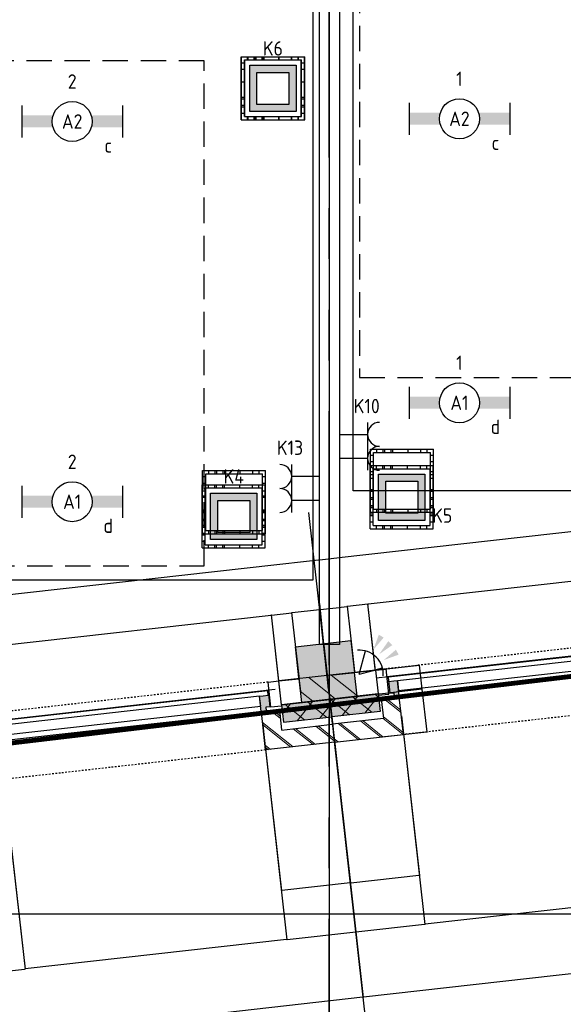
# Model space of a CAD drawing. Header units: millimetres. Extents: x -38031 to 110605, y -22066 to 88711.
# Tile 31 of 150: x 41172 to 44571, y 2935 to 9092. Entities that reach past the tile are written whole.
import ezdxf
from ezdxf.enums import TextEntityAlignment as Align

# ---------------------------------------------------------------- set-up
doc = ezdxf.new("R2010")
doc.units = ezdxf.units.MM
doc.header["$LTSCALE"] = 50
doc.set_wipeout_variables(frame=1)
for name, pattern in [('HIDDEN', [9.525, 6.35, -3.175]), ('HIDDEN2', [4.7625, 3.175, -1.5875]), ('PHANTOM', [63.5, 31.75, -6.35, 6.35, -6.35, 6.35, -6.35]), ('STYLE_01', [0.41664, 0.20828, -0.20836]), ('STYLE_06', [1.04164, 0.625, -0.20828, 0.06943, -0.13893])]:
    doc.linetypes.add(name, pattern=pattern)
for name, color, linetype in [('AL$1A---_ALGEMEEN', 8, 'Continuous'), ('AM$1A---_ARCERING', 8, 'Continuous'), ('Bouwkundig', 8, 'Continuous'), ('brandscheiding', 5, 'HIDDEN'), ('EL6222--', 3, 'Continuous'), ('EL6311--', 3, 'Continuous'), ('EL6521--', 3, 'Continuous'), ('Kastenscheiding', 4, 'PHANTOM'), ('LICHT_TEXT018', 1, 'Continuous'), ('stramien', 1, 'Continuous'), ('versterkte strook', 7, 'Continuous'), ('Vloerdoos', 3, 'Continuous'), ('Vloerdoos (1e)', 51, 'Continuous'), ('Vloerdoos OUD', 51, 'Continuous')]:
    doc.layers.add(name, color=color, linetype=linetype)
doc.styles.add('Arial', font='ARIAL.TTF')
doc.styles.add('BURO-018', font='iso.shx', dxfattribs={"height": 90})
doc.dimstyles.new('VyA', dxfattribs={"dimtxt": 2.272868, "dimasz": 2.120801, "dimexe": 1.5, "dimexo": 1.59, "dimgap": 0.5, "dimtad": 1, "dimdec": 0, "dimzin": 11, "dimtxsty": 'Arial', "dimblk": 'VW_SLASH', "dimcen": 0, "dimdle": 1, "dimazin": 0, "dimtfac": 0.8, "dimtdec": 0, "dimtix": 1, "dimtmove": 0, "dimatfit": 0, "dimldrblk": 'VW_FILLEDARROW', "dimfxl": 0, "dimfrac": 2, "dimtolj": 1, "dimtzin": 11, "dimarcsym": 0})
pattern_1 = [(45, (0, 0), (70.7107, -70.7107), []), (45, (7.07, -7.07), (70.7107, -70.7107), [])]
pattern_2 = [(135, (0, 0), (70.7107, 70.7107), []), (45, (299.34, -299.34), (70.7107, -70.7107), [])]
pattern_3 = [(45, (0, 0), (70.7107, -70.7107), [])]

# ---------------------------------------------------------------- blocks, each defined once
blk = doc.blocks.new('E00060')
at = {"color": 0, "linetype": 'Continuous'}
for q in [(-1.5, 3.6), (1.5, 3.6)]:
    blk.add_line((0, 1), q, dxfattribs=at)
blk.add_arc((0, 1), 3, 40.5288, 139.4712, dxfattribs=at)
for points in [[(-1.76, 6.21), (-1.08, 6.39), (-0.91, 4.38)], [(-0.35, 6.49), (0.35, 6.49), (0, 4.5)], [(1.08, 6.39), (1.76, 6.21), (0.91, 4.38)]]:
    blk.add_solid(points, dxfattribs=at)
at = {"color": 0, "linetype": 'Continuous', "style": 'BURO-018'}
for tag, p in [('E_TEXT1', (0, 9)), ('E_TEXT2', (5, 4))]:
    blk.add_attdef(tag, text='', height=1.8, dxfattribs=at).set_placement(p, align=Align.MIDDLE)
at = {"color": 0, "linetype": 'Continuous', "style": 'BURO-018', "flags": 1}
blk.add_attdef('E_MATCODE', text='', height=1.8, dxfattribs=at).set_placement((0, 0), align=Align.MIDDLE)
blk = doc.blocks.new('VLOERDOOS')
at = {"layer": 'Vloerdoos'}
for p, q in [((0, 395), (395, 395)), ((0, 395), (0, 0)), ((20, 375), (20, 20)), ((20, 375), (375, 375)), ((40, 375), (40, 395)), ((80, 375), (80, 395)), ((90, 375), (90, 395)), ((130, 375), (130, 395)), ((140, 375), (140, 395)), ((235, 375), (235, 395)), ((315, 375), (315, 395)), ((355, 375), (355, 395)), ((375, 375), (375, 20)), ((395, 395), (395, 0)), ((0, 355), (20, 355)), ((0, 315), (20, 315)), ((375, 355), (395, 355)), ((375, 315), (395, 315)), ((0, 305), (20, 305)), ((0, 265), (20, 265)), ((0, 255), (20, 255)), ((375, 305), (395, 305)), ((375, 265), (395, 265)), ((375, 255), (395, 255)), ((0, 160), (20, 160)), ((375, 160), (395, 160)), ((0, 80), (20, 80)), ((375, 80), (395, 80)), ((0, 40), (20, 40)), ((0, 0), (395, 0)), ((20, 20), (375, 20)), ((40, 0), (40, 20)), ((80, 0), (80, 20)), ((90, 0), (90, 20)), ((130, 0), (130, 20)), ((140, 0), (140, 20)), ((235, 0), (235, 20)), ((315, 0), (315, 20)), ((355, 0), (355, 20)), ((375, 40), (395, 40))]:
    blk.add_line(p, q, dxfattribs=at)
blk = doc.blocks.new('1115B6630')
at = {"color": 0}
for p, q in [((-6.3, 2), (-6.3, -2)), ((6.3, 2), (6.3, -2))]:
    blk.add_line(p, q, dxfattribs=at)
at = {"color": 0, "linetype": 'Continuous'}
blk.add_circle((0, 0), 2.5, dxfattribs=at)
at = {"color": 0}
for points in [[(-2.5, 0.75), (-6.3, 0.75), (-2.5, -0.75), (-6.3, -0.75)], [(2.5, 0.75), (6.3, 0.75), (2.5, -0.75), (6.3, -0.75)]]:
    blk.add_solid(points, dxfattribs=at)
at = {"color": 0, "linetype": 'Continuous', "style": 'BURO-018'}
for tag, p in [('E_GKAST', (0, 8)), ('E_GROEP', (0, 5)), ('E_SGROEP', (4.5, 5)), ('E_ARMCODE', (0, 0)), ('E_SLET', (4.5, -3))]:
    blk.add_attdef(tag, text='', height=1.8, dxfattribs=at).set_placement(p, align=Align.MIDDLE)
blk = doc.blocks.new('E00414')
at = {"color": 0, "linetype": 'Continuous'}
for p, q in [((-2.9, -2.9), (-2.9, 2.9)), ((-2.9, 2.9), (2.9, 2.9)), ((2.9, 2.9), (2.9, -2.9)), ((-2, 2), (2, 2)), ((-2, -2), (-2, 2)), ((2, 2), (2, -2)), ((2, -2), (-2, -2)), ((2.9, -2.9), (-2.9, -2.9))]:
    blk.add_line(p, q, dxfattribs=at)
at = {"color": 0}
for points in [[(-2.9, 2.9), (2.9, 2.9), (-2, 2), (2, 2)], [(-2, -2), (-2.9, -2.9), (-2, 2), (-2.9, 2.9)], [(2, 2), (2.9, 2.9), (2, -2), (2.9, -2.9)], [(2, -2), (2.9, -2.9), (-2, -2), (-2.9, -2.9)]]:
    blk.add_solid(points, dxfattribs=at)
at = {"color": 0, "linetype": 'Continuous', "style": 'BURO-018'}
for tag, p in [('E_GKAST', (0, 8)), ('E_GROEP', (0, 5)), ('E_SGROEP', (4.5, 5))]:
    blk.add_attdef(tag, text='', height=1.8, dxfattribs=at).set_placement(p, align=Align.MIDDLE)
at = {"color": 0, "linetype": 'Continuous', "style": 'BURO-018', "flags": 1}
for tag, p in [('E_VERMCODE', (13, 5)), ('E_MATCODE', (0, 0))]:
    blk.add_attdef(tag, text='', height=1.8, dxfattribs=at).set_placement(p, align=Align.MIDDLE)
blk = doc.blocks.new('E00126')
at = {"color": 0, "linetype": 'Continuous'}
for p, q in [((-3, 4.5), (3, 4.5)), ((-1.5, 1), (-1.5, 4.5)), ((1.5, 1), (1.5, 4.5))]:
    blk.add_line(p, q, dxfattribs=at)
for centre in [(-1.5, 6), (1.5, 6)]:
    blk.add_arc(centre, 1.5, 180, 0, dxfattribs=at)
at = {"color": 0, "linetype": 'Continuous', "style": 'BURO-018'}
for tag, p in [('E_GKAST', (0, 11.5)), ('E_GROEP', (0, 8.5)), ('E_SGROEP', (4.5, 8.5))]:
    blk.add_attdef(tag, text='', height=1.8, dxfattribs=at).set_placement(p, align=Align.MIDDLE)
at = {"color": 0, "linetype": 'Continuous', "style": 'BURO-018', "flags": 1}
for tag, p in [('E_VERMCODE', (13, 8.5)), ('E_MATCODE', (0, 0))]:
    blk.add_attdef(tag, text='', height=1.8, dxfattribs=at).set_placement(p, align=Align.MIDDLE)
blk = doc.blocks.new('zijdetail kozijn 2kops')
at = {"color": 0}
blk.add_wipeout([(-63, 420), (-130, 420), (-130, 262), (-63, 262)], dxfattribs=at).dxf.layer = 'AL$1A---_ALGEMEEN'
at = {"layer": 'AM$1A---_ARCERING', "linetype": 'Continuous', "lineweight": 0}
blk.add_hatch(color=256, dxfattribs=at).paths.add_polyline_path([(-54.2, 338), (-54.2, 366), (-56, 366), (-56, 266), (-31, 266), (-31, 243), (0, 243), (0, 338), (-22, 338)])
at = {"layer": 'AL$1A---_ALGEMEEN', "color": 0}
for points in [[(-63, 420), (-130, 420), (-130, 262), (-63, 262)], [(-54.2, 338), (-54.2, 366), (-56, 366), (-56, 266), (-31, 266), (-31, 243), (0, 243), (0, 338), (-22, 338)]]:
    blk.add_lwpolyline(points, close=True, dxfattribs=at)
blk = doc.blocks.new('31x_alu-bg-mk105b-p')
at = {"color": 0}
blk.add_wipeout([(-338, 1648), (-338, 0), (-276, 0), (-276, 1648)], dxfattribs=at).dxf.layer = 'AL$1A---_ALGEMEEN'
at = {"layer": 'AL$1A---_ALGEMEEN', "color": 0}
blk.add_lwpolyline([(-338, 1648), (-338, 0), (-276, 0), (-276, 1648)], close=True, dxfattribs=at)
at = {"layer": 'AL$1A---_ALGEMEEN', "color": 0, "xscale": -1, "rotation": 90}
blk.add_blockref('zijdetail kozijn 2kops', (0, 1648), dxfattribs=at)
at = {"layer": 'AL$1A---_ALGEMEEN', "color": 0, "rotation": 90}
blk.add_blockref('zijdetail kozijn 2kops', (0, 0), dxfattribs=at)
at = {"layer": 'AL$1A---_ALGEMEEN', "color": 0}
for p, q in [((-270, 2082), (-270, 1778)), ((-366, 1702.2), (-366, -54.2)), ((-270, -434), (-270, -130))]:
    blk.add_line(p, q, dxfattribs=at)
at = {"layer": 'AL$1A---_ALGEMEEN', "color": 0, "linetype": 'STYLE_01'}
blk.add_line((-420, 1711), (-420, -63), dxfattribs=at)
at = {"color": 0}
for points in [[(0, 1648), (-238, 1648), (-238, 1761), (-114, 1761), (-113, 1761), (-113, 2082), (0, 2082), (0, 1761)], [(0, 0), (-238, 0), (-238, -113), (-114, -113), (-113, -113), (-113, -434), (0, -434), (0, -113)]]:
    blk.add_wipeout(points, dxfattribs=at).dxf.layer = 'AL$1A---_ALGEMEEN'
at = {"layer": 'AM$1A---_ARCERING', "linetype": 'Continuous', "lineweight": 0}
for points in [[(-270, 1778), (-160, 1778), (-160, 2082), (-270, 2082)], [(-270, -130), (-160, -130), (-160, -434), (-270, -434)]]:
    blk.add_hatch(color=256, dxfattribs=at).paths.add_polyline_path(points)
at = {"layer": 'AM$1A---_ARCERING', "linetype": 'Continuous', "lineweight": 5}
h = blk.add_hatch(dxfattribs=at)
h.set_pattern_fill('ISOLATIE', color=256, style=0, pattern_type=2)
h.set_pattern_definition(pattern_2)
h.paths.add_polyline_path([(-270, 1778), (-160, 1778), (-160, 2082), (-270, 2082)])
h = blk.add_hatch(dxfattribs=at)
h.set_pattern_fill('BAKSTEEN', color=256, style=0, pattern_type=2)
h.set_pattern_definition(pattern_1)
h.paths.add_polyline_path([(0, 1648), (-238, 1648), (-238, 1761), (-114, 1761), (-113, 1761), (-113, 2082), (0, 2082), (0, 1761)])
h = blk.add_hatch(dxfattribs=at)
h.set_pattern_fill('BAKSTEEN', color=256, style=0, pattern_type=2)
h.set_pattern_definition(pattern_1)
h.paths.add_polyline_path([(0, 0), (-238, 0), (-238, -113), (-114, -113), (-113, -113), (-113, -434), (0, -434), (0, -113)])
h = blk.add_hatch(dxfattribs=at)
h.set_pattern_fill('ISOLATIE', color=256, style=0, pattern_type=2)
h.set_pattern_definition(pattern_2)
h.paths.add_polyline_path([(-270, -130), (-160, -130), (-160, -434), (-270, -434)])
at = {"layer": 'AL$1A---_ALGEMEEN', "color": 0}
for p, q in [((-113, 1761), (-113, 2082)), ((-243, 0), (-243, 1648)), ((-113, -113), (-113, -434))]:
    blk.add_line(p, q, dxfattribs=at)
at = {"layer": 'AL$1A---_ALGEMEEN', "color": 0, "linetype": 'STYLE_01'}
blk.add_line((0, 1648), (0, -17.4), dxfattribs=at)
at = {"layer": 'AL$1A---_ALGEMEEN', "color": 0, "flags": 128}
for points in [[(-270, 1778), (-160, 1778), (-160, 2082)], [(0, 2082), (0, 1761), (0, 1648)], [(0, 1648), (-238, 1648), (-238, 1761), (-114, 1761)], [(0, 0), (-238, 0), (-238, -113), (-114, -113)], [(0, -434), (0, -113), (0, 0)], [(-270, -130), (-160, -130), (-160, -434)]]:
    blk.add_lwpolyline(points, dxfattribs=at)
at = {"color": 0}
for points in [[(-270, 1778), (-270, 2082), (-420, 2082), (-420, 1778)], [(-270, -130), (-420, -130), (-420, -434), (-270, -434)]]:
    blk.add_wipeout(points, dxfattribs=at).dxf.layer = 'AL$1A---_ALGEMEEN'
at = {"layer": 'AM$1A---_ARCERING', "linetype": 'Continuous', "lineweight": 5}
h = blk.add_hatch(dxfattribs=at)
h.set_pattern_fill('KALKZANDSTEEN', color=256, style=0, pattern_type=2)
h.set_pattern_definition(pattern_3)
h.paths.add_polyline_path([(-270, 1778), (-270, 2082), (-420, 2082), (-420, 1778)])
h = blk.add_hatch(dxfattribs=at)
h.set_pattern_fill('KALKZANDSTEEN', color=256, style=0, pattern_type=2)
h.set_pattern_definition(pattern_3)
h.paths.add_polyline_path([(-270, -130), (-420, -130), (-420, -434), (-270, -434)])
at = {"layer": 'AL$1A---_ALGEMEEN', "color": 0}
for p, q in [((-270, 1778), (-270, 2082)), ((-369.5, 1750.2), (-369.5, -174)), ((-270, -434), (-270, -130))]:
    blk.add_line(p, q, dxfattribs=at)
at = {"layer": 'AL$1A---_ALGEMEEN', "color": 0, "flags": 128}
for points in [[(-420, 2082), (-420, 1778), (-270, 1778)], [(-270, -130), (-420, -130), (-420, -434)]]:
    blk.add_lwpolyline(points, dxfattribs=at)
at = {"layer": 'AL$1A---_ALGEMEEN', "color": 0}
for points in [[(-369, 1824), (-270, 1824), (-270, 2082)], [(-369, -174), (-270, -174), (-270, -433)]]:
    blk.add_lwpolyline(points, dxfattribs=at)
blk = doc.blocks.new('kolom 350x350')
at = {"layer": 'AM$1A---_ARCERING', "linetype": 'Continuous', "lineweight": 0}
blk.add_hatch(color=256, dxfattribs=at).paths.add_polyline_path([(-175, 350), (175, 350), (175, 0), (-175, 0)])
at = {"layer": 'AL$1A---_ALGEMEEN', "color": 0}
blk.add_lwpolyline([(-175, 350), (175, 350), (175, 0), (-175, 0)], close=True, dxfattribs=at)
blk = doc.blocks.new('VW_SLASH')
at = {"layer": 'AL$1A---_ALGEMEEN', "color": 0, "linetype": 'ByBlock', "lineweight": -2}
blk.add_line((0, 0), (-1, 0), dxfattribs=at)
at = {"layer": 'AL$1A---_ALGEMEEN', "color": 0, "linetype": 'ByBlock', "lineweight": 5}
blk.add_line((0.5, 0.5), (-0.5, -0.5), dxfattribs=at)
blk = doc.blocks.new('*D2029')
at = {"layer": 'AL$1A---_ALGEMEEN', "color": 0, "lineweight": -2}
for p, q in [((-44848.5, -152.6), (-44848.5, -1464.8)), ((-43200.5, -152.6), (-43200.5, -1464.8)), ((-43202.6, -1463.3), (-44846.4, -1463.3))]:
    blk.add_line(p, q, dxfattribs=at)
at = {"layer": 'AL$1A---_ALGEMEEN', "color": 0, "lineweight": -2, "xscale": 2.12080078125, "yscale": 2.12080078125, "zscale": 2.12080078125, "rotation": 180}
blk.add_blockref('VW_SLASH', (-44848.5, -1463.3), dxfattribs=at)
at = {"layer": 'AL$1A---_ALGEMEEN', "color": 0, "lineweight": -2, "xscale": 2.12080078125, "yscale": 2.12080078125, "zscale": 2.12080078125}
blk.add_blockref('VW_SLASH', (-43200.5, -1463.3), dxfattribs=at)
blk = doc.blocks.new('VW_FILLEDARROW')
at = {"layer": 'AL$1A---_ALGEMEEN', "color": 0, "lineweight": -2}
blk.add_solid([(0, 0), (0.5, 0.5), (0.5, -0.5)], dxfattribs=at)
blk = doc.blocks.new('*D2031')
at = {"layer": 'AL$1A---_ALGEMEEN', "color": 0, "lineweight": -2}
for p, q in [((-45716, -152.6), (-45716, -1464.8)), ((-47364, -209), (-47364, -1464.8)), ((-45718.1, -1463.3), (-47361.9, -1463.3))]:
    blk.add_line(p, q, dxfattribs=at)
at = {"layer": 'AL$1A---_ALGEMEEN', "color": 0, "lineweight": -2, "xscale": 2.12080078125, "yscale": 2.12080078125, "zscale": 2.12080078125, "rotation": 180}
blk.add_blockref('VW_SLASH', (-47364, -1463.3), dxfattribs=at)
at = {"layer": 'AL$1A---_ALGEMEEN', "color": 0, "lineweight": -2, "xscale": 2.12080078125, "yscale": 2.12080078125, "zscale": 2.12080078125}
blk.add_blockref('VW_SLASH', (-45716, -1463.3), dxfattribs=at)
blk = doc.blocks.new('*D2032')
at = {"layer": 'AL$1A---_ALGEMEEN', "color": 0, "lineweight": -2}
for p, q in [((-45716, -95.6), (-45716, -1464.8)), ((-44848.5, -152.6), (-44848.5, -1464.8)), ((-45713.9, -1463.3), (-44850.6, -1463.3))]:
    blk.add_line(p, q, dxfattribs=at)
at = {"layer": 'AL$1A---_ALGEMEEN', "color": 0, "lineweight": -2, "xscale": 2.12080078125, "yscale": 2.12080078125, "zscale": 2.12080078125, "rotation": 180}
blk.add_blockref('VW_SLASH', (-45716, -1463.3), dxfattribs=at)
at = {"layer": 'AL$1A---_ALGEMEEN', "color": 0, "lineweight": -2, "xscale": 2.12080078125, "yscale": 2.12080078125, "zscale": 2.12080078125}
blk.add_blockref('VW_SLASH', (-44848.5, -1463.3), dxfattribs=at)
blk = doc.blocks.new('*D2034')
at = {"layer": 'AL$1A---_ALGEMEEN', "color": 0, "lineweight": -2}
for p, q in [((-48231.5, -152.6), (-48231.5, -1464.8)), ((-47364, -204), (-47364, -1464.8)), ((-48229.4, -1463.3), (-47366.1, -1463.3))]:
    blk.add_line(p, q, dxfattribs=at)
at = {"layer": 'AL$1A---_ALGEMEEN', "color": 0, "lineweight": -2, "xscale": 2.12080078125, "yscale": 2.12080078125, "zscale": 2.12080078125, "rotation": 180}
blk.add_blockref('VW_SLASH', (-48231.5, -1463.3), dxfattribs=at)
at = {"layer": 'AL$1A---_ALGEMEEN', "color": 0, "lineweight": -2, "xscale": 2.12080078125, "yscale": 2.12080078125, "zscale": 2.12080078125}
blk.add_blockref('VW_SLASH', (-47364, -1463.3), dxfattribs=at)
blk = doc.blocks.new('*D2063')
at = {"layer": 'AL$1A---_ALGEMEEN', "color": 0, "lineweight": -2}
for p, q in [((-45282, 603.4), (-45282, -1876.5)), ((-41508.5, 453.4), (-41508.5, -1876.5)), ((-41510.6, -1875), (-45279.9, -1875))]:
    blk.add_line(p, q, dxfattribs=at)
at = {"layer": 'AL$1A---_ALGEMEEN', "color": 0, "lineweight": -2, "xscale": 2.12080078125, "yscale": 2.12080078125, "zscale": 2.12080078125, "rotation": 180}
blk.add_blockref('VW_SLASH', (-45282, -1875), dxfattribs=at)
at = {"layer": 'AL$1A---_ALGEMEEN', "color": 0, "lineweight": -2, "xscale": 2.12080078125, "yscale": 2.12080078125, "zscale": 2.12080078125}
blk.add_blockref('VW_SLASH', (-41508.5, -1875), dxfattribs=at)
blk = doc.blocks.new('*D2064')
at = {"layer": 'AL$1A---_ALGEMEEN', "color": 0, "lineweight": -2}
for p, q in [((-49055.5, 603.4), (-49055.5, -1876.5)), ((-45282, 453.4), (-45282, -1876.5)), ((-45284.1, -1875), (-49053.4, -1875))]:
    blk.add_line(p, q, dxfattribs=at)
at = {"layer": 'AL$1A---_ALGEMEEN', "color": 0, "lineweight": -2, "xscale": 2.12080078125, "yscale": 2.12080078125, "zscale": 2.12080078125, "rotation": 180}
blk.add_blockref('VW_SLASH', (-49055.5, -1875), dxfattribs=at)
at = {"layer": 'AL$1A---_ALGEMEEN', "color": 0, "lineweight": -2, "xscale": 2.12080078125, "yscale": 2.12080078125, "zscale": 2.12080078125}
blk.add_blockref('VW_SLASH', (-45282, -1875), dxfattribs=at)
blk = doc.blocks.new('*D2079')
at = {"layer": 'AL$1A---_ALGEMEEN', "color": 0, "lineweight": -2}
for p, q in [((-45457, 70.6), (-45457, 566.5)), ((-45454.9, 565), (-45284.1, 565)), ((-45282, 64.1), (-45282, 566.5))]:
    blk.add_line(p, q, dxfattribs=at)
at = {"layer": 'AL$1A---_ALGEMEEN', "color": 0, "lineweight": -2, "xscale": 2.12080078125, "yscale": 2.12080078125, "zscale": 2.12080078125, "rotation": 180}
blk.add_blockref('VW_SLASH', (-45457, 565), dxfattribs=at)
at = {"layer": 'AL$1A---_ALGEMEEN', "color": 0, "lineweight": -2, "xscale": 2.12080078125, "yscale": 2.12080078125, "zscale": 2.12080078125}
blk.add_blockref('VW_SLASH', (-45282, 565), dxfattribs=at)
blk = doc.blocks.new('*D2080')
at = {"layer": 'AL$1A---_ALGEMEEN', "color": 0, "lineweight": -2}
for p, q in [((-45282, 70.6), (-45282, 566.5)), ((-45279.9, 565), (-45109.1, 565)), ((-45107, 64.1), (-45107, 566.5))]:
    blk.add_line(p, q, dxfattribs=at)
at = {"layer": 'AL$1A---_ALGEMEEN', "color": 0, "lineweight": -2, "xscale": 2.12080078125, "yscale": 2.12080078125, "zscale": 2.12080078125, "rotation": 180}
blk.add_blockref('VW_SLASH', (-45282, 565), dxfattribs=at)
at = {"layer": 'AL$1A---_ALGEMEEN', "color": 0, "lineweight": -2, "xscale": 2.12080078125, "yscale": 2.12080078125, "zscale": 2.12080078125}
blk.add_blockref('VW_SLASH', (-45107, 565), dxfattribs=at)
blk = doc.blocks.new('*D2121')
at = {"layer": 'AL$1A---_ALGEMEEN', "color": 0, "lineweight": -2}
for p, q in [((-44702.3, 2.1), (-44702.3, 4.2)), ((-45244.7, 0), (-44700.8, 0)), ((-44702.3, 0), (-44702.3, -270)), ((-44986.7, -270), (-44700.8, -270)), ((-44702.3, -272.1), (-44702.3, -274.2))]:
    blk.add_line(p, q, dxfattribs=at)
at = {"layer": 'AL$1A---_ALGEMEEN', "color": 0, "lineweight": -2, "xscale": 2.12080078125, "yscale": 2.12080078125, "zscale": 2.12080078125}
for p, rotation in [((-44702.3, 0), 270), ((-44702.3, -270), 90)]:
    blk.add_blockref('VW_SLASH', p, dxfattribs=dict(at, rotation=rotation))
blk = doc.blocks.new('*D2122')
at = {"layer": 'AL$1A---_ALGEMEEN', "color": 0, "lineweight": -2}
for p, q in [((-45244.7, 150), (-44700.8, 150)), ((-44702.3, 152.1), (-44702.3, 154.2)), ((-44702.3, 150), (-44702.3, 0)), ((-45132.4, 0), (-44700.8, 0)), ((-44702.3, -2.1), (-44702.3, -4.2))]:
    blk.add_line(p, q, dxfattribs=at)
at = {"layer": 'AL$1A---_ALGEMEEN', "color": 0, "lineweight": -2, "xscale": 2.12080078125, "yscale": 2.12080078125, "zscale": 2.12080078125}
for p, rotation in [((-44702.3, 150), 270), ((-44702.3, 0), 90)]:
    blk.add_blockref('VW_SLASH', p, dxfattribs=dict(at, rotation=rotation))
blk = doc.blocks.new('*D2178')
at = {"layer": 'AL$1A---_ALGEMEEN', "color": 0, "lineweight": -2}
for p, q in [((-44848.5, -208.8), (-44848.5, -1156.5)), ((-45282, -459), (-45282, -1156.5)), ((-45279.9, -1155), (-44850.6, -1155))]:
    blk.add_line(p, q, dxfattribs=at)
at = {"layer": 'AL$1A---_ALGEMEEN', "color": 0, "lineweight": -2, "xscale": 2.12080078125, "yscale": 2.12080078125, "zscale": 2.12080078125, "rotation": 180}
blk.add_blockref('VW_SLASH', (-45282, -1155), dxfattribs=at)
at = {"layer": 'AL$1A---_ALGEMEEN', "color": 0, "lineweight": -2, "xscale": 2.12080078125, "yscale": 2.12080078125, "zscale": 2.12080078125}
blk.add_blockref('VW_SLASH', (-44848.5, -1155), dxfattribs=at)
blk = doc.blocks.new('*D2179')
at = {"layer": 'AL$1A---_ALGEMEEN', "color": 0, "lineweight": -2}
for p, q in [((-45716, -152.6), (-45716, -1156.5)), ((-45282, -459), (-45282, -1156.5)), ((-45284.1, -1155), (-45713.9, -1155))]:
    blk.add_line(p, q, dxfattribs=at)
at = {"layer": 'AL$1A---_ALGEMEEN', "color": 0, "lineweight": -2, "xscale": 2.12080078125, "yscale": 2.12080078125, "zscale": 2.12080078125, "rotation": 180}
blk.add_blockref('VW_SLASH', (-45716, -1155), dxfattribs=at)
at = {"layer": 'AL$1A---_ALGEMEEN', "color": 0, "lineweight": -2, "xscale": 2.12080078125, "yscale": 2.12080078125, "zscale": 2.12080078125}
blk.add_blockref('VW_SLASH', (-45282, -1155), dxfattribs=at)
blk = doc.blocks.new('*D2233')
at = {"layer": 'AL$1A---_ALGEMEEN', "color": 0, "lineweight": -2}
for p, q in [((-45588.1, 565), (-45590.2, 565)), ((-45586, 94.1), (-45586, 566.5)), ((-45586, 565), (-45457, 565)), ((-45457, 566.6), (-45457, 566.5)), ((-45454.9, 565), (-45452.8, 565))]:
    blk.add_line(p, q, dxfattribs=at)
at = {"layer": 'AL$1A---_ALGEMEEN', "color": 0, "lineweight": -2, "xscale": 2.12080078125, "yscale": 2.12080078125, "zscale": 2.12080078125}
blk.add_blockref('VW_SLASH', (-45586, 565), dxfattribs=at)
at = {"layer": 'AL$1A---_ALGEMEEN', "color": 0, "lineweight": -2, "xscale": 2.12080078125, "yscale": 2.12080078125, "zscale": 2.12080078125, "rotation": 180}
blk.add_blockref('VW_SLASH', (-45457, 565), dxfattribs=at)
blk = doc.blocks.new('*D2234')
at = {"layer": 'AL$1A---_ALGEMEEN', "color": 0, "lineweight": -2}
for p, q in [((-47494, 49.1), (-47494, 566.5)), ((-47491.9, 565), (-45588.1, 565)), ((-45586, 72.6), (-45586, 566.5))]:
    blk.add_line(p, q, dxfattribs=at)
at = {"layer": 'AL$1A---_ALGEMEEN', "color": 0, "lineweight": -2, "xscale": 2.12080078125, "yscale": 2.12080078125, "zscale": 2.12080078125, "rotation": 180}
blk.add_blockref('VW_SLASH', (-47494, 565), dxfattribs=at)
at = {"layer": 'AL$1A---_ALGEMEEN', "color": 0, "lineweight": -2, "xscale": 2.12080078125, "yscale": 2.12080078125, "zscale": 2.12080078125}
blk.add_blockref('VW_SLASH', (-45586, 565), dxfattribs=at)
blk = doc.blocks.new('*D2242')
at = {"layer": 'AL$1A---_ALGEMEEN', "color": 0, "lineweight": -2}
for p, q in [((-45109.1, 565), (-45111.2, 565)), ((-45107, 566.6), (-45107, 566.5)), ((-44978.5, 565), (-45107, 565)), ((-44978.5, 72.6), (-44978.5, 566.5)), ((-44976.4, 565), (-44974.3, 565))]:
    blk.add_line(p, q, dxfattribs=at)
at = {"layer": 'AL$1A---_ALGEMEEN', "color": 0, "lineweight": -2, "xscale": 2.12080078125, "yscale": 2.12080078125, "zscale": 2.12080078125}
blk.add_blockref('VW_SLASH', (-45107, 565), dxfattribs=at)
at = {"layer": 'AL$1A---_ALGEMEEN', "color": 0, "lineweight": -2, "xscale": 2.12080078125, "yscale": 2.12080078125, "zscale": 2.12080078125, "rotation": 180}
blk.add_blockref('VW_SLASH', (-44978.5, 565), dxfattribs=at)
blk = doc.blocks.new('*D2243')
at = {"layer": 'AL$1A---_ALGEMEEN', "color": 0, "lineweight": -2}
for p, q in [((-44978.5, 47.6), (-44978.5, 566.5)), ((-43072.6, 565), (-44976.4, 565)), ((-43070.5, 104.1), (-43070.5, 566.5))]:
    blk.add_line(p, q, dxfattribs=at)
at = {"layer": 'AL$1A---_ALGEMEEN', "color": 0, "lineweight": -2, "xscale": 2.12080078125, "yscale": 2.12080078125, "zscale": 2.12080078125, "rotation": 180}
blk.add_blockref('VW_SLASH', (-44978.5, 565), dxfattribs=at)
at = {"layer": 'AL$1A---_ALGEMEEN', "color": 0, "lineweight": -2, "xscale": 2.12080078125, "yscale": 2.12080078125, "zscale": 2.12080078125}
blk.add_blockref('VW_SLASH', (-43070.5, 565), dxfattribs=at)
blk = doc.blocks.new('VLOERDOOS (1e)')
at = {"layer": 'Vloerdoos OUD'}
for p, q in [((0, 395), (395, 395)), ((0, 395), (0, 0)), ((20, 375), (20, 20)), ((20, 375), (375, 375)), ((40, 375), (40, 395)), ((80, 375), (80, 395)), ((90, 375), (90, 395)), ((130, 375), (130, 395)), ((140, 375), (140, 395)), ((235, 375), (235, 395)), ((315, 375), (315, 395)), ((355, 375), (355, 395)), ((375, 375), (375, 20)), ((395, 395), (395, 0)), ((0, 355), (20, 355)), ((0, 315), (20, 315)), ((375, 355), (395, 355)), ((375, 315), (395, 315)), ((0, 305), (20, 305)), ((0, 265), (20, 265)), ((0, 255), (20, 255)), ((375, 305), (395, 305)), ((375, 265), (395, 265)), ((375, 255), (395, 255)), ((0, 160), (20, 160)), ((375, 160), (395, 160)), ((0, 80), (20, 80)), ((375, 80), (395, 80)), ((0, 40), (20, 40)), ((0, 0), (395, 0)), ((20, 20), (375, 20)), ((40, 0), (40, 20)), ((80, 0), (80, 20)), ((90, 0), (90, 20)), ((130, 0), (130, 20)), ((140, 0), (140, 20)), ((235, 0), (235, 20)), ((315, 0), (315, 20)), ((355, 0), (355, 20)), ((375, 40), (395, 40))]:
    blk.add_line(p, q, dxfattribs=at)
blk = doc.blocks.new('metselwerk zo gevel 2150+')
at = {"layer": 'AL$1A---_ALGEMEEN', "color": 0, "rotation": 270}
blk.add_blockref('31x_alu-bg-mk105b-p', (-47364, -270), dxfattribs=at)
blk.add_blockref('31x_alu-bg-mk105b-p', (-44848.5, -270), dxfattribs=at)
at = {"layer": 'AL$1A---_ALGEMEEN', "color": 0}
for base, p1, p2, override, picture, middle in [((-45586, 564.99214), (-47494, 47.55464), (-45586, 71), {"dimtxt": 2.272868, "dimgap": 25, "dimlfac": 50, "dimpost": '<>', "dimtxsty": 'Arial', "dimtmove": 2}, '*D2234', (-46540, 591.1526)), ((-47364, -1463.28595), (-48231.5, -151), (-47364, -202.44536), {"dimtxt": 2.272868, "dimgap": 25, "dimlfac": 50, "dimpost": '7K-V=<>', "dimtxsty": 'Arial', "dimtmove": 2}, '*D2034', (-47797.75, -1437.12471)), ((-47364, -1463.28595), (-45716, -151), (-47364, -207.44536), {"dimtxt": 2.272868, "dimgap": 25, "dimlfac": 50, "dimpost": '13K+V=<>', "dimtxsty": 'Arial', "dimtmove": 2}, '*D2031', (-46540, -1437.12471))]:
    dim = blk.add_linear_dim(base=base, p1=p1, p2=p2, dimstyle='VyA', override=override, dxfattribs=at)
    dim.commit()
    dim.dimension.update_dxf_attribs({"geometry": picture, "text_midpoint": middle})
dim = blk.add_linear_dim(base=(-45457, 564.99214), p1=(-45586, 92.55464), p2=(-45457, 564.99214), dimstyle='VyA', override={"dimtxt": 2.272868, "dimgap": 25, "dimdec": 1, "dimlfac": 50, "dimpost": '<>', "dimtxsty": 'Arial', "dimtix": 0, "dimtmove": 2}, dxfattribs=at)
dim.commit()
dim.dimension.update_dxf_attribs({"geometry": '*D2233', "text_midpoint": (-46080.26353, 564.99214), "dimtype": 128})
blk.add_line((-45282, -2275.00786), (-45282, 1174.99214), dxfattribs=at)
blk.add_blockref('kolom 350x350', (-45284.5, 0), dxfattribs=at)
for base, p1, p2, override, picture, middle in [((-49055.5, -1875.00786), (-45282, 454.99214), (-49055.5, 604.99214), {"dimtxt": 2.272868, "dimgap": 25, "dimdec": 1, "dimlfac": 50, "dimpost": '<>', "dimtxsty": 'Arial', "dimtmove": 2}, '*D2064', (-47168.75, -1848.8474)), ((-45282, -1875.00786), (-41508.5, 454.99214), (-45282, 604.99214), {"dimtxt": 2.272868, "dimgap": 25, "dimdec": 1, "dimlfac": 50, "dimpost": '<>', "dimtxsty": 'Arial', "dimtmove": 2}, '*D2063', (-43395.25, -1848.8474)), ((-44978.5, 564.99214), (-43070.5, 102.55464), (-44978.5, 45.99999), {"dimtxt": 2.272868, "dimgap": 25, "dimlfac": 50, "dimpost": '<>', "dimtxsty": 'Arial', "dimtmove": 2}, '*D2243', (-44024.5, 591.1526)), ((-44848.5, -1463.28595), (-45716, -93.97917), (-44848.5, -151), {"dimtxt": 2.272868, "dimgap": 25, "dimlfac": 50, "dimpost": '7K-V=<>', "dimtxsty": 'Arial', "dimtmove": 2}, '*D2032', (-45282.25, -1437.12471)), ((-45716, -1155.00786), (-45282, -457.44536), (-45716, -151), {"dimtxt": 2.272868, "dimgap": 25, "dimlfac": 50, "dimpost": '<>', "dimtxsty": 'Arial', "dimtmove": 2}, '*D2179', (-45499, -1128.8474)), ((-44848.5, -1463.28595), (-43200.5, -151), (-44848.5, -151), {"dimtxt": 2.272868, "dimgap": 25, "dimlfac": 50, "dimpost": '13K+V=<>', "dimtxsty": 'Arial', "dimtmove": 2}, '*D2029', (-44024.5, -1437.12471)), ((-44848.5, -1155.00786), (-45282, -457.44536), (-44848.5, -207.16402), {"dimtxt": 2.272868, "dimgap": 25, "dimlfac": 50, "dimpost": '<>', "dimtxsty": 'Arial', "dimtmove": 2}, '*D2178', (-45065.25, -1128.8474))]:
    dim = blk.add_linear_dim(base=base, p1=p1, p2=p2, dimstyle='VyA', override=override, dxfattribs=at)
    dim.commit()
    dim.dimension.update_dxf_attribs({"geometry": picture, "text_midpoint": middle})
for base, p1, p2, text, picture, middle in [((-45282, 564.99214), (-45457, 69.01596), (-45282, 62.49214), '175    ', '*D2079', (-45369.5, 591.1526)), ((-45107, 564.99214), (-45282, 69.01596), (-45107, 62.49214), '    175', '*D2080', (-45194.5, 591.1526))]:
    dim = blk.add_linear_dim(base=base, p1=p1, p2=p2, text=text, dimstyle='VyA', override={"dimtxt": 2.272868, "dimgap": 25, "dimlfac": 50, "dimpost": '<>', "dimtxsty": 'Arial', "dimtmove": 2}, dxfattribs=at)
    dim.commit()
    dim.dimension.update_dxf_attribs({"geometry": picture, "text_midpoint": middle})
dim = blk.add_linear_dim(base=(-45107, 564.99214), p1=(-44978.5, 71), p2=(-45107, 564.99214), dimstyle='VyA', override={"dimtxt": 2.272868, "dimgap": 25, "dimlfac": 50, "dimpost": '<>', "dimtxsty": 'Arial', "dimtix": 0, "dimtmove": 2}, dxfattribs=at)
dim.commit()
dim.dimension.update_dxf_attribs({"geometry": '*D2242', "text_midpoint": (-44463.03759, 564.99214), "dimtype": 128})
for base, p1, p2, override, picture, middle in [((-44702.26904, 0), (-45246.26904, 150), (-45133.96925, 0), {"dimtxt": 2.272868, "dimgap": 25, "dimlfac": 50, "dimpost": '<>', "dimtxsty": 'Arial', "dimtix": 0, "dimtmove": 2}, '*D2122', (-44677.26904, 154.99214)), ((-44702.26904, -270), (-45246.26904, 0), (-44988.26904, -270), {"dimtxt": 2.272868, "dimgap": 25, "dimlfac": 50, "dimpost": '<>', "dimtxsty": 'Arial', "dimtmove": 2}, '*D2121', (-44677.26904, -251.00786))]:
    dim = blk.add_linear_dim(base=base, p1=p1, p2=p2, angle=90, dimstyle='VyA', override=override, dxfattribs=at)
    dim.commit()
    dim.dimension.update_dxf_attribs({"geometry": picture, "text_midpoint": middle, "dimtype": 128})
at = {"color": 0}
for points in [[(-45586, 150), (-45459.5, 150), (-45459.5, 0), (-45586, 0)], [(-45109.5, 150), (-44978.5, 150), (-44978.5, 0), (-45109.5, 0)]]:
    blk.add_wipeout(points, dxfattribs=at).dxf.layer = 'AL$1A---_ALGEMEEN'
at = {"layer": 'AL$1A---_ALGEMEEN', "color": 0}
for points in [[(-45586, 150), (-45459.5, 150), (-45459.5, 0), (-45586, 0)], [(-45109.5, 150), (-44978.5, 150), (-44978.5, 0), (-45109.5, 0)]]:
    blk.add_lwpolyline(points, close=True, dxfattribs=at)
blk = doc.blocks.new('200254 W 210e 19-03-2008')
blk.add_wipeout([(19895.7, 3306.45), (19898.2, 3306.45), (19898.2, 3119.65), (19895.7, 3119.65)]).dxf.layer = 'AL$1A---_ALGEMEEN'
at = {"layer": 'AL$1A---_ALGEMEEN'}
blk.add_lwpolyline([(19895.7, 3306.45), (19898.2, 3306.45), (19898.2, 3119.65), (19895.7, 3119.65)], close=True, dxfattribs=at)
at = {"layer": 'AL$1A---_ALGEMEEN', "xscale": 0.02, "yscale": 0.02, "zscale": 0.02, "rotation": 6.40755072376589}
blk.add_blockref('metselwerk zo gevel 2150+', (20796.95, 3213.85), dxfattribs=at)
at = {"layer": 'AL$1A---_ALGEMEEN'}
for points in [[(19894.89, 3127.71), (19894.89, 3283.71), (19587.89, 3283.71), (19587.89, 3103.71), (19694.89, 3103.71), (19694.89, 3115.71), (19802.89, 3115.71), (19802.89, 3127.71)], [(19899.89, 3138.86), (19899.89, 3283.71), (20194.89, 3283.71), (20194.89, 3162.86), (20114.89, 3162.86), (20114.89, 3150.86), (20006.89, 3150.86), (20006.89, 3138.86)]]:
    blk.add_lwpolyline(points, close=True, dxfattribs=at)
at = {"layer": 'stramien', "linetype": 'STYLE_06', "ltscale": 50}
for p, q in [((19896.95, 2737.41), (19896.95, 3963.01)), ((19007.75, 3085.95), (21069.72, 3085.95))]:
    blk.add_line(p, q, dxfattribs=at)

msp = doc.modelspace()

# ---------------------------------------------------------------- block references
at = {"layer": 'Bouwkundig', "xscale": 50, "yscale": 50, "zscale": 50}
msp.add_blockref('200254 W 210e 19-03-2008', (-951737.5, -150797.3), dxfattribs=at)

# ---------------------------------------------------------------- next in the draw order: linework, layer by layer
at = {"layer": 'brandscheiding', "const_width": 30}
msp.add_lwpolyline([(16856.8, 29400.9), (9918.6, 29400.9), (9918.6, 23072), (10144.2, 23072), (10144.2, 1050.4), (22471.5, 2466.1), (22576.5, 2046.6), (26416.4, 2497), (26391.8, 2816.1), (58146.5, 6594.8)], dxfattribs=at)
at = {"layer": 'Kastenscheiding'}
msp.add_line((43107.1, 1881.3), (43107.1, 14574), dxfattribs=at)
at = {"layer": 'LICHT_TEXT018', "linetype": 'HIDDEN2'}
for points in [[(43296.4, 6854.1), (46546.4, 6854.1), (46546.4, 10007.2), (43296.4, 10007.2)], [(39075.3, 5677.7), (42325.3, 5677.7), (42325.3, 8834.3), (39075.3, 8834.3)]]:
    msp.add_lwpolyline(points, close=True, dxfattribs=at)
at = {"layer": 'versterkte strook'}
msp.add_line((8732.7, 1860.9), (101326.6, 12259.4), dxfattribs=at)

# ---------------------------------------------------------------- next in the draw order: block references
at = {"layer": 'EL6222--'}
ref = msp.add_blockref('E00414', (42755.2, 8663), dxfattribs=dict(at, xscale=50, yscale=50, zscale=50))
ref.add_attrib('E_GROEP', 'K6', dxfattribs={"layer": '0', "color": 1, "linetype": 'Continuous', "height": 90, "style": 'BURO-018'}).set_placement((42755.2, 8913), align=Align.MIDDLE)
ref = msp.add_blockref('E00126', (43122.5, 6424.1), dxfattribs=dict(at, xscale=50, yscale=50, zscale=50, rotation=270))
ref.add_attrib('E_GROEP', 'K10', dxfattribs={"layer": '0', "color": 1, "linetype": 'Continuous', "height": 90, "style": 'BURO-018'}).set_placement((43342, 6676), align=Align.MIDDLE)
ref = msp.add_blockref('E00126', (43097.5, 6160.6), dxfattribs=dict(at, xscale=50, yscale=50, zscale=50, rotation=90))
ref.add_attrib('E_GROEP', 'K13', dxfattribs={"layer": '0', "color": 1, "linetype": 'Continuous', "height": 90, "style": 'BURO-018'}).set_placement((42862, 6415.5), align=Align.MIDDLE)
ref = msp.add_blockref('E00414', (42510.6, 5986.1), dxfattribs=dict(at, xscale=50, yscale=50, zscale=50))
ref.add_attrib('E_GROEP', 'K4', dxfattribs={"layer": '0', "color": 1, "linetype": 'Continuous', "height": 90, "style": 'BURO-018'}).set_placement((42510.6, 6236.1), align=Align.MIDDLE)
ref = msp.add_blockref('E00414', (43560.6, 6106.1), dxfattribs=dict(at, xscale=50, yscale=50, zscale=50))
ref.add_attrib('E_GROEP', 'K5', dxfattribs={"layer": '0', "color": 1, "linetype": 'Continuous', "height": 90, "style": 'BURO-018'}).set_placement((43813.9, 5991.4), align=Align.MIDDLE)
at = {"layer": 'EL6311--'}
ref = msp.add_blockref('1115B6630', (41500.3, 8455.7), dxfattribs=dict(at, xscale=50, yscale=50, zscale=50))
ref.add_attrib('E_ARMCODE', 'A2', dxfattribs={"layer": '0', "color": 1, "linetype": 'Continuous', "height": 90, "style": 'BURO-018'}).set_placement((41500.3, 8455.7), align=Align.MIDDLE)
ref.add_attrib('E_SLET', 'c', dxfattribs={"layer": '0', "color": 1, "linetype": 'Continuous', "height": 90, "style": 'BURO-018'}).set_placement((41725.3, 8305.7), align=Align.MIDDLE)
ref.add_attrib('E_GROEP', '2', dxfattribs={"layer": '0', "color": 1, "linetype": 'Continuous', "height": 90, "style": 'BURO-018'}).set_placement((41500.3, 8705.7), align=Align.MIDDLE)
ref = msp.add_blockref('1115B6630', (43921.4, 8472.6), dxfattribs=dict(at, xscale=50, yscale=50, zscale=50))
ref.add_attrib('E_ARMCODE', 'A2', dxfattribs={"layer": '0', "color": 1, "linetype": 'Continuous', "height": 90, "style": 'BURO-018'}).set_placement((43921.4, 8472.6), align=Align.MIDDLE)
ref.add_attrib('E_SLET', 'c', dxfattribs={"layer": '0', "color": 1, "linetype": 'Continuous', "height": 90, "style": 'BURO-018'}).set_placement((44146.4, 8322.6), align=Align.MIDDLE)
ref.add_attrib('E_GROEP', '1', dxfattribs={"layer": '0', "color": 1, "linetype": 'Continuous', "height": 90, "style": 'BURO-018'}).set_placement((43921.4, 8722.6), align=Align.MIDDLE)
ref = msp.add_blockref('1115B6630', (43921.4, 6696.5), dxfattribs=dict(at, xscale=50, yscale=50, zscale=50))
ref.add_attrib('E_ARMCODE', 'A1', dxfattribs={"layer": '0', "color": 1, "linetype": 'Continuous', "height": 90, "style": 'BURO-018'}).set_placement((43921.4, 6696.5), align=Align.MIDDLE)
ref.add_attrib('E_SLET', 'd', dxfattribs={"layer": '0', "color": 1, "linetype": 'Continuous', "height": 90, "style": 'BURO-018'}).set_placement((44146.4, 6546.5), align=Align.MIDDLE)
ref.add_attrib('E_GROEP', '1', dxfattribs={"layer": '0', "color": 1, "linetype": 'Continuous', "height": 90, "style": 'BURO-018'}).set_placement((43921.4, 6946.5), align=Align.MIDDLE)
ref = msp.add_blockref('1115B6630', (41500.3, 6077.7), dxfattribs=dict(at, xscale=50, yscale=50, zscale=50))
ref.add_attrib('E_ARMCODE', 'A1', dxfattribs={"layer": '0', "color": 1, "linetype": 'Continuous', "height": 90, "style": 'BURO-018'}).set_placement((41500.3, 6077.7), align=Align.MIDDLE)
ref.add_attrib('E_SLET', 'd', dxfattribs={"layer": '0', "color": 1, "linetype": 'Continuous', "height": 90, "style": 'BURO-018'}).set_placement((41725.3, 5927.7), align=Align.MIDDLE)
ref.add_attrib('E_GROEP', '2', dxfattribs={"layer": '0', "color": 1, "linetype": 'Continuous', "height": 90, "style": 'BURO-018'}).set_placement((41500.3, 6327.7), align=Align.MIDDLE)
at = {"layer": 'EL6521--', "xscale": 50.0000000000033, "yscale": 50, "zscale": 50, "rotation": 315}
msp.add_blockref('E00060', (43260, 4964.2), dxfattribs=at)
at = {"layer": 'Vloerdoos', "rotation": 90}
for p in [(42952.1, 8465.9), (43757.5, 5908.9), (42707.5, 5788.9)]:
    msp.add_blockref('VLOERDOOS', p, dxfattribs=at)
at = {"layer": 'Vloerdoos (1e)', "rotation": 90}
for p in [(42954.5, 8465.9), (43759.9, 6011.5), (42709.9, 5877.4)]:
    msp.add_blockref('VLOERDOOS (1e)', p, dxfattribs=at)

doc.saveas('drawing.dxf')
